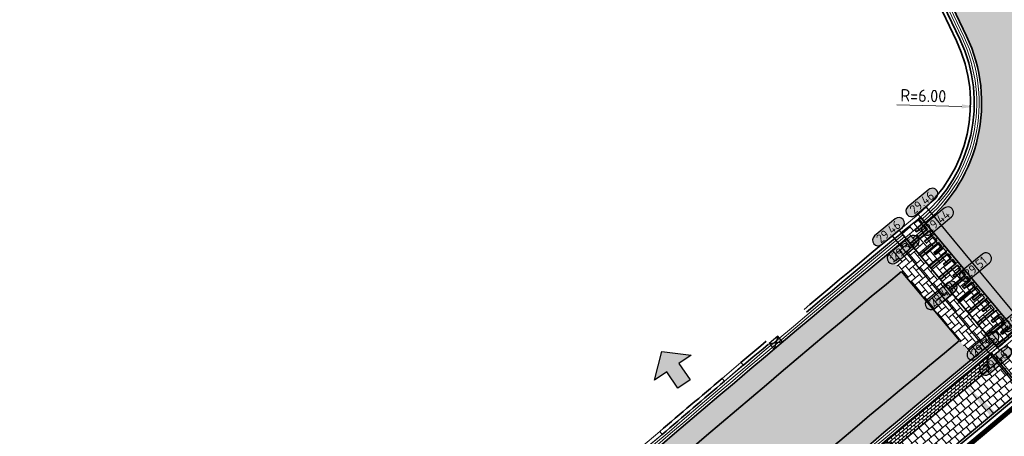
# Model space of a CAD drawing. Header units: metres. Extents: x 199937 to 201628, y 374508 to 375260.
# Tile 177 of 183: x 201449 to 201489, y 374844 to 374861. Entities that reach past the tile are written whole.
import ezdxf
from ezdxf.enums import TextEntityAlignment as Align

# ---------------------------------------------------------------- set-up
doc = ezdxf.new("R2010")
doc.units = ezdxf.units.M
for name, pattern in [('VH-OPSLUITBAND_100X200', [16, 8, -2, 4, -2]), ('VH-OPSLUITBAND_150X250', [24, 16, -2, 4, -2]), ('VH-TROTTOIRBAND_130-150', [15, 5, -2, 2, -2, 2, -2]), ('XX-PROJECTGRENS', [18, 12, -3, 0, -3])]:
    doc.linetypes.add(name, pattern=pattern)
doc.layers.add('000___INRIT-PIJL', color=252, linetype='Continuous')
doc.layers.add('N-WE-KG-GRENS_PROJECT-G', color=7, linetype='XX-PROJECTGRENS', lineweight=35, transparency=0.45)
for name, color, linetype, lineweight in [('N-WE-OG-HOOGTELIJN-G', 7, 'Continuous', 25), ('N-WE-RI-KOLK-S', 7, 'Continuous', 25), ('N-WE-VH-DREMPEL-G', 30, 'Continuous', 35), ('N-WE-VH-DWARSHELLING-S', 7, 'Continuous', 25), ('N-WE-VH-GOOT-G', 170, 'Continuous', 35), ('N-WE-VH-KANTOPSLUITING_OPSLUITBAND_100X200-G', 150, 'VH-OPSLUITBAND_100X200', 35), ('N-WE-VH-KANTOPSLUITING_OPSLUITBAND_150X250-G', 150, 'VH-OPSLUITBAND_150X250', 35), ('N-WE-VH-KANTOPSLUITING_TROTTOIRBAND_130 150-G', 210, 'VH-TROTTOIRBAND_130-150', 35), ('N-WE-VH-KANTOPSLUITING_TROTTOIRBAND_130 150_250_HOEKBLOK-S', 210, 'Continuous', 25), ('N-WE-VH-KANTOPSLUITING_TROTTOIRBAND_130 150_250_INRITVERLOOPBAND-G', 210, 'VH-TROTTOIRBAND_130-150', 35), ('N-WE-VH-KANTOPSLUITING_TROTTOIRBAND_130 150_250_INRITVERLOOPBAND-S', 210, 'Continuous', 25), ('N-WE-VH-KANTOPSLUITING_VERLOOPBAND-S', 251, 'Continuous', 25), ('N-WE-VH-KANTVERHARDING_STREKLAAG-G', 60, 'Continuous', 18), ('N-WE-VH-VERHARDING_BETONSTRAATSTEEN-G', 252, 'Continuous', 35), ('N-WE-VH-VERHARDING_TEGEL-A', 252, 'Continuous', 18), ('N-WE-VH-VERHARDING_TEGEL-G', 252, 'Continuous', 35), ('N-WE-VW-MARKERING-G', 7, 'Continuous', 35), ('N-WE-VW-MARKERING-V', 7, 'Continuous', 18), ('X-XX-AL-HOOGTELABEL-S', 7, 'Continuous', 25), ('X-XX-AL-M-200', 7, 'Continuous', 18)]:
    doc.layers.add(name, color=color, linetype=linetype, lineweight=lineweight)
for name, color, linetype, lineweight, true_color in [('N-WE-VH-VERHARDING_BETONSTRAATSTEEN_GRIJS-A', 7, 'Continuous', 18, 0xa6a6a6), ('N-WE-VH-VERHARDING_BETONSTRAATSTEEN_HEIDE-A', 7, 'Continuous', 0, 0x986657), ('N-WE-VH-VERHARDING_BETONSTRAATSTEEN_ROOD-A', 7, 'Continuous', 0, 0xa92c0a)]:
    doc.layers.add(name, color=color, linetype=linetype, lineweight=lineweight, true_color=true_color)
doc.styles.add('NLCS-ISO-ANNOTATIEF-T18', font='NLCS-ISO.ttf', dxfattribs={"height": 1.8})
doc.styles.add('NLCS-ISO-M200-T25', font='NLCS-ISO.ttf', dxfattribs={"height": 0.5})
doc.dimstyles.new('NLCS-M200-T25-PIJL_L2_H1', dxfattribs={"dimscale": 0.2, "dimtxt": 2.5, "dimasz": 2.5, "dimexe": 2, "dimexo": 2, "dimgap": 0.7, "dimtad": 1, "dimzin": 0, "dimdsep": 46, "dimtxsty": 'NLCS-ISO-M200-T25', "dimcen": 0, "dimdle": 2, "dimclrd": 256, "dimclre": 256, "dimclrt": 256, "dimadec": 1, "dimazin": 0, "dimtfac": 1, "dimtdec": 3, "dimtofl": 0, "dimtmove": 0, "dimatfit": 3, "dimfxl": 2, "dimfxlon": 1, "dimtfillclr": 256, "dimtolj": 1, "dimtzin": 0, "dimlwd": -1, "dimlwe": -1, "dimarcsym": 0})
pattern_1 = [(131.98840534, (0, 0), (-0.2965746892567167, 0.01560300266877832), [0.63, -0.21]), (41.98840533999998, (-0.312177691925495, -0.2809716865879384), (-0.2965746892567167, 0.01560300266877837), [0.63, -0.21])]

# ---------------------------------------------------------------- blocks, each defined once
blk = doc.blocks.new('inrit')
h = blk.add_hatch(color=256)
h.dxf.hatch_style = 1
h.paths.add_polyline_path([(0.3000000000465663, 1), (-0.300000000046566, 1), (-0.3000000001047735, 1.799999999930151), (-0.900000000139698, 1.799999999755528), (-2.328301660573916e-10, 2.599999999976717), (0.9000000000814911, 1.799999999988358), (0.2999999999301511, 1.799999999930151)])
at = {"color": 3, "flags": 128}
blk.add_lwpolyline([(0.3000000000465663, 1), (-0.300000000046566, 1), (-0.3000000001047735, 1.799999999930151), (-0.900000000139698, 1.799999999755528), (-2.328301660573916e-10, 2.599999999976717), (0.9000000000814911, 1.799999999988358), (0.2999999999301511, 1.799999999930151), (0.3000000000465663, 1)], dxfattribs=at)
blk = doc.blocks.new('SVH-VERLOOPBAND_TROTTOIRBAND 130 150X250 HD_OPSLUITBAND 150X250 HD_L1000_LINKS-MM')
at = {"linetype": 'Continuous', "lineweight": 0}
blk.add_lwpolyline([(0, 0), (-1000, 1.13686837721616e-13), (-1000, 150.0000000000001), (0, 150)], close=True, dxfattribs=at)
blk.add_lwpolyline([(0, 20), (-100, 20), (-900, 1.13686837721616e-13)], dxfattribs=at)
blk = doc.blocks.new('SVH-VERLOOPBAND_TROTTOIRBAND 130 150X250 HD_OPSLUITBAND 150X250 HD_L1000_RECHTS-MM')
at = {"linetype": 'Continuous', "lineweight": 0}
blk.add_lwpolyline([(0, 0), (1000, 1.13686837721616e-13), (1000, 150.0000000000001), (0, 150)], close=True, dxfattribs=at)
blk.add_lwpolyline([(0, 20), (100, 20), (900, 1.13686837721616e-13)], dxfattribs=at)
blk = doc.blocks.new('SVH-TROTTOIRBAND HOEKBLOK_130 150X250_R450_H90UITW_HD-MM')
at = {"linetype": 'Continuous', "lineweight": 0}
for q in [(450.0000000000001, 449.9999999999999), (0, 0)]:
    blk.add_line((8.266365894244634e-14, 450), q, dxfattribs=at)
for radius in [450, 430]:
    blk.add_arc((8.266365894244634e-14, 450), radius, 270, 0, dxfattribs=at)
blk = doc.blocks.new('*U283')
h = blk.add_hatch(color=253)
h.dxf.hatch_style = 1
edge = h.paths.add_edge_path()
edge.add_line((2.726055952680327, 1.132202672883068), (-2.726055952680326, 1.132202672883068))
edge.add_arc((-2.726055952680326, 0), 1.132202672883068, 90, 270)
edge.add_line((-2.726055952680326, -1.132202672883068), (2.726055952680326, -1.132202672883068))
edge.add_arc((2.726055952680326, 3.697785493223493e-32), 1.132202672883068, 270, 450)
blk.add_lwpolyline([(2.726055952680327, 1.132202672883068), (-2.726055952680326, 1.132202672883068, 0.9999999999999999), (-2.726055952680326, -1.132202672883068), (2.726055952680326, -1.132202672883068, 0.9999999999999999)], format="xyb", close=True)
at = {"style": 'NLCS-ISO-ANNOTATIEF-T18'}
blk.add_attdef('HGT', text='', height=1.8, dxfattribs=at).set_placement((-0.002853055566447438, -0.0004570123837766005), align=Align.MIDDLE_CENTER)
blk = doc.blocks.new('SVH-TROTTOIRBAND INRITVERLOOPBAND_130 150X250_RECHTS_L1000_HD-MM')
at = {"linetype": 'Continuous', "lineweight": 0}
blk.add_line((0, 20), (-1000, 1.13686837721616e-13), dxfattribs=at)
blk.add_lwpolyline([(0, 0), (-1000, 1.13686837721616e-13), (-1000, 150.0000000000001), (0, 150)], close=True, dxfattribs=at)
blk = doc.blocks.new('SVH-TROTTOIRBAND INRITVERLOOPBAND_130 150X250_LINKS_L1000_HD-MM')
at = {"linetype": 'Continuous', "lineweight": 0}
blk.add_line((0, 20), (1000, 1.13686837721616e-13), dxfattribs=at)
blk.add_lwpolyline([(0, 0), (1000, 1.13686837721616e-13), (1000, 150.0000000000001), (0, 150)], close=True, dxfattribs=at)
blk = doc.blocks.new('*D487')
at = {"layer": 'Defpoints', "color": 0, "transparency": 16777216}
for p in [(201481.7614057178, 374857.7292708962), (201487.7595271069, 374857.5791382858)]:
    blk.add_point(p, dxfattribs=at)
at = {"layer": 'X-XX-AL-M-200', "transparency": 16777216}
blk.add_line((201484.6305071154, 374857.6574574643), (201487.2596836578, 374857.5916493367), dxfattribs=at)
blk.add_solid([(201487.2617688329, 374857.6749565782), (201487.2575984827, 374857.5083420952), (201487.7595271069, 374857.5791382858)], dxfattribs=at)
at = {"layer": 'X-XX-AL-M-200', "transparency": 16777216, "insert": (201485.7049322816, 374858.0206868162), "char_height": 0.5, "attachment_point": 5, "rotation": 358.56618953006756, "style": 'NLCS-ISO-M200-T25', "bg_fill": 3, "box_fill_scale": 1.1, "bg_fill_color": 256, "bg_fill_true_color": 13158600, "bg_fill_transparency": 0}
blk.add_mtext('\\A1;R=6.00', dxfattribs=at)
blk = doc.blocks.new('*U591')
blk.add_solid([(0, 0), (2.722375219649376, 0.25), (5.444750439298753, 0)])
blk = doc.blocks.new('*U592')
blk.add_solid([(0, 0), (0, -0.25), (1.797613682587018, 0)])
blk = doc.blocks.new('N-SRI-KOLK_STRAAT_450X300-SO')
h = blk.add_hatch(color=256)
h.dxf.hatch_style = 1
h.paths.add_polyline_path([(-7.127631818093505e-14, 0.7499999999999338), (-1.125000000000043, 1.49999999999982), (-1.125000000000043, 4.75175454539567e-14)])
h.paths.add_polyline_path([(1.1249999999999, 4.75175454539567e-14), (1.1249999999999, 1.49999999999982), (-7.122080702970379e-14, 0.7499999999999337)])
for p, q in [((-1.125000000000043, 4.75175454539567e-14), (1.1249999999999, 1.49999999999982)), ((1.1249999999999, 4.75175454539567e-14), (-1.125000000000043, 1.49999999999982))]:
    blk.add_line(p, q)
at = {"flags": 128}
blk.add_lwpolyline([(-1.125000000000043, 4.75175454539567e-14), (1.1249999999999, 4.75175454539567e-14), (1.1249999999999, 1.49999999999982), (-1.125000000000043, 1.49999999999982)], close=True, dxfattribs=at)

msp = doc.modelspace()

# ---------------------------------------------------------------- hatches: boundary and pattern name
at = {"layer": 'N-WE-VH-VERHARDING_BETONSTRAATSTEEN_GRIJS-A'}
h = msp.add_hatch(dxfattribs=at)
h.set_pattern_fill('AVH-GRI_BSS_KEIFRMT_HALFST-SO', color=256, angle=129.68087348, pattern_type=2)
h.set_pattern_definition([(129.68087348, (201484.2512388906, 374843.5349055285), (-0.1478529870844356, 0.01376568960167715), [0.105, -0.105]), (219.68087348, (201484.2512388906, 374843.5349055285), (0.06704364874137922, -0.08080933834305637), [])])
h.paths.add_polyline_path([(201488.3915880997, 374846.9961923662, -0.4142150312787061), (201488.4505856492, 374847.6298494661, 0.001729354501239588), (201483.9615219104, 374843.879236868, -0.4142125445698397), (201484.5955692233, 374843.8246237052)])
at = {"layer": 'N-WE-VH-VERHARDING_BETONSTRAATSTEEN_HEIDE-A', "true_color": 0x986657}
h = msp.add_hatch(dxfattribs=at)
h.set_pattern_fill('AVH-HEI_BSS_KEIFRMT_KEPER-SO', color=25, scale=2, angle=129.68978139, pattern_type=2)
h.set_pattern_definition([(129.68978139, (201487.7698863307, 374847.4546059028), (-0.2957102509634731, 0.02748540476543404), [0.6299999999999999, -0.21]), (39.68978138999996, (201487.446690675, 374847.1863810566), (-0.2957102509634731, 0.0274854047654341), [0.63, -0.21])])
edge = h.paths.add_edge_path()
edge.add_line((201488.5074300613, 374848.066734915), (201485.0080309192, 374852.2381277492))
edge.add_arc((202028.4028261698, 374196.8056560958), 851.3927580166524, 129.6608700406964, 129.7281674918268)
edge.add_line((201484.2385597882, 374851.5994248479), (201487.7379373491, 374847.4280577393))
edge.add_arc((202028.4027476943, 374196.8057505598), 845.9478847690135, 129.6587295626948, 129.7264601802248, ccw=False)
h = msp.add_hatch(dxfattribs=at)
h.set_pattern_fill('AVH-HEI_BSS_KEIFRMT_KEPER-SO', color=25, scale=2, angle=131.98840534, pattern_type=2)
h.set_pattern_definition(pattern_1)
edge = h.paths.add_edge_path()
edge.add_line((201484.8169957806, 374850.9099111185), (201484.2385597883, 374851.5994248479))
edge.add_arc((202028.4027777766, 374196.8057144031), 851.3926822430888, 129.7281674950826, 131.4353428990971)
edge.add_arc((204334.3267325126, 371678.468340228), 4265.852602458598, 132.2706193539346, 132.8719117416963)
edge.add_line((201432.0041286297, 374804.8115601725), (201422.4542805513, 374795.9921764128))
edge.add_line((201422.4542805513, 374795.9921764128), (201423.0648873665, 374795.3309961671))
edge.add_line((201423.0648873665, 374795.3309961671), (201432.61559587, 374804.1511745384))
edge.add_arc((204334.326732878, 371678.4683398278), 4264.952603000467, 132.2707075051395, 132.8719274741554, ccw=False)
edge.add_arc((202028.4027781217, 374196.8057139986), 850.4926827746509, 129.7278867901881, 131.434901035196, ccw=False)
h = msp.add_hatch(dxfattribs=at)
h.set_pattern_fill('AVH-HEI_BSS_KEIFRMT_KEPER-SO', color=25, scale=2, angle=131.98840534, pattern_type=2)
h.set_pattern_definition(pattern_1)
edge = h.paths.add_edge_path()
edge.add_line((201487.737937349, 374847.4280577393), (201487.1595012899, 374848.1175715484))
edge.add_arc((202028.402778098, 374196.8057139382), 846.847932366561, 129.7267439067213, 131.4331039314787)
edge.add_arc((204334.3267334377, 371678.4683392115), 4261.307853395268, 132.2710652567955, 132.8719912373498)
edge.add_line((201435.0918695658, 374801.4767966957), (201425.5376756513, 374792.6533995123))
edge.add_line((201425.5376756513, 374792.6533995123), (201426.1482824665, 374791.9922192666))
edge.add_line((201426.1482824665, 374791.9922192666), (201435.7033372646, 374800.816411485))
edge.add_arc((204334.3267344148, 371678.4683381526), 4260.407854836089, 132.2711537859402, 132.8720069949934, ccw=False)
edge.add_arc((202028.402777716, 374196.8057143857), 845.9479317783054, 129.7264601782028, 131.432658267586, ccw=False)
at = {"layer": 'N-WE-VH-VERHARDING_BETONSTRAATSTEEN_ROOD-A'}
h = msp.add_hatch(dxfattribs=at)
h.set_pattern_fill('AVH-ROO_BSS_KEIFRMT_KEPER-SO', color=36, scale=2, angle=-19.74167357, pattern_type=2)
h.set_pattern_definition([(340.25832643, (201380.8364444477, 375114.1943056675), (0.2685910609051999, 0.1267234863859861), [0.6299999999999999, -0.21]), (250.25832643, (201380.9783120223, 375114.5896202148), (0.2685910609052, 0.126723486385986), [0.6299999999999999, -0.21])])
edge = h.paths.add_edge_path()
edge.add_line((201507.9956885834, 374863.3119320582), (201505.1054497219, 374868.1067331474))
edge.add_line((201505.1054497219, 374868.1067331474), (201499.6950040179, 374864.4147148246))
edge.add_line((201499.6950040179, 374864.4147148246), (201499.6874682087, 374864.4095724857))
edge.add_arc((201496.1364254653, 374869.6134263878), 6.299999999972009, 205.4530051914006, 304.3091229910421, ccw=False)
edge.add_line((201490.4479154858, 374866.9058713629), (201485.4933009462, 374864.5476278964))
edge.add_line((201485.4933009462, 374864.5476278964), (201487.4499156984, 374860.4368259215))
edge.add_arc((201481.761405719, 374857.7292708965), 6.299999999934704, -50.40628703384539, 25.4530051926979, ccw=False)
edge.add_line((201485.7766441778, 374852.874596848), (201489.2776825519, 374848.7045064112))
edge.add_line((201489.2776825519, 374848.7045064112), (201498.8698415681, 374856.7511096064))
edge.add_arc((201547.2651336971, 374799.0624131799), 75.29999997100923, 121.43336395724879, 129.993429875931, ccw=False)
h = msp.add_hatch(dxfattribs=at)
h.set_pattern_fill('AVH-ROO_BSS_KEIFRMT_KEPER-SO', color=36, scale=2, angle=129.69, pattern_type=2)
h.set_pattern_definition([(129.69, (201109.114271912, 374903.0265801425), (-0.2957103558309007, 0.02748427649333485), [0.63, -0.21]), (39.68999999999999, (201108.7910772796, 374902.7583540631), (-0.2957103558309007, 0.02748427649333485), [0.63, -0.21])])
h.paths.add_polyline_path([(201488.7002432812, 374847.836895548), (201489.4706400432, 374848.4744950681), (201485.5854423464, 374853.1057718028), (201484.8152177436, 374852.4679670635)])
h = msp.add_hatch(dxfattribs=at)
h.set_pattern_fill('AVH-ROO_BSS_KEIFRMT_KEPER-SO', color=36, scale=2, angle=86.98840534, pattern_type=2)
h.set_pattern_definition([(86.98840534, (201425.5376756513, 374792.6533995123), (-0.1986769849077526, 0.2207429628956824), [0.63, -0.21]), (356.98840534, (201425.1182557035, 374792.6754654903), (-0.1986769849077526, 0.2207429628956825), [0.63, -0.21])])
edge = h.paths.add_edge_path()
edge.add_line((201487.1595012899, 374848.1175715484), (201484.8169957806, 374850.9099111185))
edge.add_arc((202028.4027780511, 374196.8057140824), 850.4926826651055, 129.727886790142, 131.4349010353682)
edge.add_arc((204334.3267329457, 371678.4683397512), 4264.952603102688, 132.2707075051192, 132.8719274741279)
edge.add_line((201432.6155958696, 374804.151174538), (201423.0648873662, 374795.3309961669))
edge.add_line((201423.0648873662, 374795.3309961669), (201423.1139904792, 374795.2778260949))
edge.add_line((201423.1139904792, 374795.2778260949), (201425.5376756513, 374792.6533995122))
edge.add_line((201425.5376756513, 374792.6533995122), (201435.0918695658, 374801.4767966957))
edge.add_arc((204334.3267345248, 371678.4683380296), 4261.307855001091, 132.2710652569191, 132.8719912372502, ccw=False)
edge.add_arc((202028.4027779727, 374196.8057140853), 846.847932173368, 129.7267439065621, 131.4331039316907, ccw=False)
at = {"layer": 'N-WE-VH-VERHARDING_TEGEL-A'}
h = msp.add_hatch(dxfattribs=at)
h.set_pattern_fill('AVH-TEGEL_300X300_HALFST-SO', color=256, scale=5, angle=39.8044501, pattern_type=2)
h.set_pattern_definition([(39.8044501, (201324.2607280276, 374708.3205235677), (0.1344447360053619, 0.307285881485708), [0.3, -0.3]), (129.8044501, (201324.2607280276, 374708.3205235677), (-0.2304701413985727, -0.1920508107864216), [])])
edge = h.paths.add_edge_path()
edge.add_line((201488.5463605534, 374847.5144061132), (201489.695653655, 374846.1291352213))
edge.add_arc((202028.5262411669, 374196.6635398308), 843.8862255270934, 129.5880919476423, 129.6808734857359, ccw=False)
edge.add_line((201490.7480674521, 374847.0008350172), (201500.315916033, 374855.027343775))
edge.add_line((201500.315916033, 374855.027343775), (201499.1590564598, 374856.4063564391))
edge.add_line((201499.1590564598, 374856.4063564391), (201489.5908019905, 374848.3795071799))
edge.add_arc((202028.4027781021, 374196.8057139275), 845.4979323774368, 129.5886828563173, 129.6805862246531)
h = msp.add_hatch(dxfattribs=at)
h.set_pattern_fill('AVH-TEGEL_300X300_HALFST-SO', color=256, angle=129.68087348, pattern_type=2)
h.set_pattern_definition([(129.68087348, (201484.2512388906, 374843.5349055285), (-0.3069951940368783, 0.1351071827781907), [0.3, -0.3]), (219.68087348, (201484.2512388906, 374843.5349055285), (0.1915532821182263, -0.2308838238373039), [])])
h.paths.add_polyline_path([(201489.695653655, 374846.1291352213), (201488.7379138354, 374847.2835222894), (201488.3915880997, 374846.9961923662), (201484.5955692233, 374843.8246237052), (201484.2512388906, 374843.5349055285), (201485.2169553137, 374842.3871506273, -0.001728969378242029)])
at = {"layer": 'N-WE-VW-MARKERING-V'}
h = msp.add_hatch(color=256, dxfattribs=at)
h.dxf.hatch_style = 1
h.paths.add_polyline_path([(201485.5084057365, 374853.041979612), (201485.669031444, 374852.8505373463), (201485.3625841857, 374852.5934574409), (201485.4268541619, 374852.5168456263), (201485.7333014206, 374852.7739255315), (201485.8618413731, 374852.6207019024), (201485.1723350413, 374852.0422721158), (201485.2433165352, 374851.9712906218), (201485.9261113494, 374852.5440900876), (201486.0546513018, 374852.3908664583), (201485.7482040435, 374852.1337865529), (201485.8248158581, 374852.0571747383), (201486.1189212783, 374852.3142546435), (201486.2474612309, 374852.1610310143), (201485.557954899, 374851.5826012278), (201485.6222248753, 374851.5059894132), (201486.311731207, 374852.0844191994), (201486.4402711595, 374851.9311955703), (201486.1338239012, 374851.6741156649), (201486.1980938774, 374851.5975038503), (201486.5045411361, 374851.8545837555), (201486.6330810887, 374851.7013601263), (201485.9435747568, 374851.1229303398), (201486.0078447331, 374851.0463185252), (201486.6973510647, 374851.6247483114), (201486.8258910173, 374851.4715246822), (201486.5194437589, 374851.2144447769), (201486.5837137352, 374851.1378329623), (201486.8901609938, 374851.3949128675), (201487.0187009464, 374851.2416892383), (201486.3291946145, 374850.6632594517), (201486.3934645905, 374850.5866476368), (201487.0829709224, 374851.1650774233), (201487.211510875, 374851.0118537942), (201486.9050636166, 374850.754773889), (201486.9693335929, 374850.6781620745), (201487.2757808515, 374850.9352419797), (201487.4043208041, 374850.7820183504), (201486.7148144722, 374850.2035885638), (201486.7790844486, 374850.1269767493), (201487.4685907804, 374850.7054065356), (201487.5971307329, 374850.5521829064), (201487.2906834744, 374850.2951030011), (201487.3549534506, 374850.2184911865), (201487.6614007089, 374850.4755710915), (201487.7899406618, 374850.3223474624), (201487.1004343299, 374849.7439176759), (201487.1647043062, 374849.6673058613), (201487.854210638, 374850.2457356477), (201487.9827505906, 374850.0925120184), (201487.6763033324, 374849.8354321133), (201487.7405733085, 374849.7588202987), (201488.0470205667, 374850.0159002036), (201488.1755605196, 374849.8626765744), (201487.4860541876, 374849.2842467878), (201487.5503241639, 374849.2076349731), (201488.2398304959, 374849.7860647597), (201488.3683704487, 374849.6328411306), (201488.0619231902, 374849.3757612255), (201488.1261931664, 374849.2991494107), (201488.4326404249, 374849.556229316), (201488.5611803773, 374849.4030056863), (201487.8716740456, 374848.8245759), (201487.935944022, 374848.7479640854), (201488.6254503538, 374849.3263938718), (201488.7539903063, 374849.1731702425), (201488.4475430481, 374848.9160903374), (201488.5118130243, 374848.8518203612), (201488.8182602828, 374849.0965584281), (201488.9468002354, 374848.9433347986), (201488.2572939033, 374848.3649050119), (201488.3215638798, 374848.2882931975), (201489.0110702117, 374848.8667229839), (201489.1396101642, 374848.7134993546), (201488.833162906, 374848.4564194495), (201488.8974328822, 374848.3798076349), (201489.2038801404, 374848.6368875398), (201489.3324200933, 374848.4836639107), (201488.6429137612, 374847.905234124), (201488.7002432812, 374847.836895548), (201489.4704972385, 374848.4746652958), (201485.585426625, 374853.1057587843)])

# ---------------------------------------------------------------- linework, layer by layer
at = {"layer": 'N-WE-KG-GRENS_PROJECT-G', "const_width": 0.2}
msp.add_lwpolyline([(201439.4621770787, 374979.5261280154), (201492.1790662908, 374868.6795140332, 0.5255248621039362), (201499.1173922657, 374866.9516391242), (201509.4342357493, 374873.5955944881, -0.07291616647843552), (201518.823211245, 374878.069786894), (201527.0470906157, 374881.2399231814), (201530.9059065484, 374871.5719258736), (201514.3318403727, 374863.9328418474, 0.05342277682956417), (201499.7170420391, 374854.1030272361), (201477.6041772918, 374835.5521316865), (201435.0933453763, 374796.7361576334)], format="xyb", dxfattribs=at)
at = {"layer": 'N-WE-OG-HOOGTELIJN-G'}
for points in [[(201485.8125343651, 374853.5089798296), (201491.0811569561, 374847.1464953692)], [(201484.436370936, 374852.3486218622), (201489.6947809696, 374845.9984702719)]]:
    msp.add_lwpolyline(points, dxfattribs=at)
at = {"layer": 'N-WE-VH-DREMPEL-G'}
for points in [[(201485.5854423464, 374853.1057718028), (201489.4704972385, 374848.4746652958)], [(201484.8152177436, 374852.4679670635), (201488.7002432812, 374847.836895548)]]:
    msp.add_lwpolyline(points, dxfattribs=at)
at = {"layer": 'N-WE-VH-GOOT-G'}
for points in [[(201485.4933009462, 374864.5476278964), (201487.4499156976, 374860.4368259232, -0.3435481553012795), (201485.7782567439, 374852.8759310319)], [(201485.0080309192, 374852.2381277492, 0.007742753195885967), (201464.9728576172, 374835.0973596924, 0.002623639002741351), (201432.0041286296, 374804.8115601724), (201421.7196358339, 374795.3137243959)], [(201488.5074300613, 374848.066734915, 0.007740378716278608), (201468.6057712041, 374831.041644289, 0.002621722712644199), (201435.703337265, 374800.8164114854), (201425.4136377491, 374791.3137672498)]]:
    msp.add_lwpolyline(points, format="xyb", dxfattribs=at)
at = {"layer": 'N-WE-VH-KANTOPSLUITING_OPSLUITBAND_100X200-G'}
for points in [[(201354.4711253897, 374635.5437827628), (201322.4843430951, 374701.9610366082, -0.3770926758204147), (201324.2607280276, 374708.3205235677), (201349.9268229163, 374725.0337018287, 0.03086709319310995), (201364.972746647, 374736.2107439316), (201404.9020720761, 374769.8858837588, 0.0115299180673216), (201418.7154571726, 374782.0652230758), (201437.23200691, 374799.1654488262, -0.002620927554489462), (201470.1070218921, 374829.3656317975, -0.008043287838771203), (201490.7480674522, 374847.0008350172), (201500.315916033, 374855.027343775, -0.04418964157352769), (201510.8810093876, 374862.4066946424), (201510.9591788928, 374862.4515941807), (201514.5648008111, 374864.4686794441), (201520.2566502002, 374867.1399796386), (201530.617597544, 374871.9184724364)], [(201354.5612212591, 374635.5871732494), (201322.5744389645, 374702.0044270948, -0.3770926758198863), (201324.3152961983, 374708.236724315), (201349.981391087, 374724.9499025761, 0.03086709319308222), (201365.0372167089, 374736.1343004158), (201404.9665010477, 374769.8094055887, 0.01152988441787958), (201418.7833038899, 374781.9917600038), (201437.299947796, 374799.0920727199, -0.002620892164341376), (201470.1737437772, 374829.2911420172, -0.008043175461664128), (201490.8120664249, 374846.9239958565), (201500.3801860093, 374854.9507319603, -0.04418964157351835), (201510.9308165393, 374862.3199810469), (201511.0084952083, 374862.3645986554), (201514.6105128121, 374864.3796675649), (201520.2988338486, 374867.049311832), (201530.6594781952, 374871.8276648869)]]:
    msp.add_lwpolyline(points, format="xyb", dxfattribs=at)
at = {"layer": 'N-WE-VH-KANTOPSLUITING_OPSLUITBAND_150X250-G'}
for points in [[(201485.0869788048, 374864.3542311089), (201487.0435935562, 374860.2434291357, -0.3436410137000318), (201485.4898414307, 374853.2213592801)], [(201485.2224195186, 374864.4186967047), (201487.17903427, 374860.3078947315, -0.3436410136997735), (201485.5854423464, 374853.1057718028)]]:
    msp.add_lwpolyline(points, format="xyb", dxfattribs=at)
at = {"layer": 'N-WE-VH-KANTOPSLUITING_TROTTOIRBAND_130 150-G'}
for points in [[(201484.719548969, 374852.5834984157, 0.002445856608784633), (201478.3299295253, 374847.2331253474, 0.002445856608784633)], [(201484.815217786, 374852.4679670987, 0.002445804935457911), (201478.4268584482, 374847.1186491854, 0.002445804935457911)], [(201488.7002432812, 374847.836895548, 9.588598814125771e-05), (201488.4505839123, 374847.6298480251, 9.588598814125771e-05)], [(201488.7959409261, 374847.7213881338, 9.587265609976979e-05), (201488.5463605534, 374847.5144061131, 9.587265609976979e-05)]]:
    msp.add_lwpolyline(points, format="xyb", dxfattribs=at)
at = {"layer": 'N-WE-VH-KANTOPSLUITING_TROTTOIRBAND_130 150_250_INRITVERLOOPBAND-G'}
for points in [[(201477.566755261, 374846.586932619, 0.0009724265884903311), (201475.0434868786, 374844.4394461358)], [(201477.6636841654, 374846.4724564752, 0.0009723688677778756), (201475.140994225, 374844.3254622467)]]:
    msp.add_lwpolyline(points, format="xyb", dxfattribs=at)
at = {"layer": 'N-WE-VH-KANTVERHARDING_STREKLAAG-G'}
for points in [[(201485.3127133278, 374864.4616737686), (201487.2693280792, 374860.3508717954, -0.3436090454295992), (201485.649713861, 374853.0291581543)], [(201485.403007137, 374864.5046508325), (201487.3596218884, 374860.3938488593, -0.3435781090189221), (201485.7139853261, 374852.952544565)], [(201484.8794888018, 374852.3913539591, 0.007742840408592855), (201464.8394097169, 374835.2463354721, 0.002623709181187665), (201431.8682470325, 374804.9583125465), (201421.5839454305, 374795.4606533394)], [(201484.9437598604, 374852.3147408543, 0.00774279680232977), (201464.9061336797, 374835.1718475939, 0.00262367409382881), (201431.9361878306, 374804.884936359), (201421.6517906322, 374795.3871888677)], [(201488.5717011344, 374847.9901217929, 0.007740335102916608), (201468.6724937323, 374830.9671550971, 0.002621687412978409), (201435.7712781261, 374800.7430353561), (201425.4814829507, 374791.240302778)], [(201488.6359722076, 374847.9135086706, 0.007740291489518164), (201468.7392162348, 374830.8926658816, 0.002621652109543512), (201435.8392189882, 374800.6696592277), (201425.5493281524, 374791.1668383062)]]:
    msp.add_lwpolyline(points, format="xyb", dxfattribs=at)
at = {"layer": 'N-WE-VH-VERHARDING_BETONSTRAATSTEEN-G'}
for points in [[(201484.8169957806, 374850.9099111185, 0.007448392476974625), (201465.573371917, 374834.4269675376, 0.002623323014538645), (201432.6155958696, 374804.151174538), (201423.0648873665, 374795.3309961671)], [(201487.1595012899, 374848.1175715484, 0.007445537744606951), (201468.0052673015, 374831.7120459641, 0.00262204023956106), (201435.0918695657, 374801.4767966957), (201425.5376756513, 374792.6533995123)], [(201483.9615219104, 374843.879236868, -0.4142125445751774), (201484.5955692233, 374843.8246237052), (201488.3915880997, 374846.9961923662, -0.4142135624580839), (201488.4505839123, 374847.6298480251, 0.001729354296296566), (201483.9615207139, 374843.8792358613)]]:
    msp.add_lwpolyline(points, format="xyb", dxfattribs=at)
msp.add_lwpolyline([(201484.8169957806, 374850.9099111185), (201487.15950129, 374848.1175715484)], dxfattribs=at)
at = {"layer": 'N-WE-VH-VERHARDING_TEGEL-G'}
msp.add_lwpolyline([(201488.4505839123, 374847.6298480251), (201489.695653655, 374846.1291352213)], dxfattribs=at)
at = {"layer": 'N-WE-VW-MARKERING-G'}
for points in [[(201489.3324200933, 374848.4836639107), (201488.6429137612, 374847.905234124), (201488.7002432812, 374847.836895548), (201489.4704972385, 374848.4746652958), (201485.585426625, 374853.1057587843), (201485.5084057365, 374853.041979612), (201485.669031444, 374852.8505373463), (201485.3625841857, 374852.5934574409), (201485.4268541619, 374852.5168456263), (201485.7333014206, 374852.7739255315), (201485.8618413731, 374852.6207019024), (201485.1723350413, 374852.0422721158), (201485.2433165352, 374851.9712906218), (201485.9261113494, 374852.5440900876), (201486.0546513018, 374852.3908664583), (201485.7482040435, 374852.1337865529), (201485.8248158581, 374852.0571747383), (201486.1189212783, 374852.3142546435), (201486.2474612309, 374852.1610310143), (201485.557954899, 374851.5826012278), (201485.6222248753, 374851.5059894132), (201486.311731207, 374852.0844191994), (201486.4402711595, 374851.9311955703), (201486.1338239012, 374851.6741156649), (201486.1980938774, 374851.5975038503), (201486.5045411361, 374851.8545837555), (201486.6330810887, 374851.7013601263), (201485.9435747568, 374851.1229303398), (201486.0078447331, 374851.0463185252), (201486.6973510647, 374851.6247483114), (201486.8258910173, 374851.4715246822), (201486.5194437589, 374851.2144447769), (201486.5837137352, 374851.1378329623), (201486.8901609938, 374851.3949128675), (201487.0187009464, 374851.2416892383), (201486.3291946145, 374850.6632594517), (201486.3934645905, 374850.5866476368), (201487.0829709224, 374851.1650774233), (201487.211510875, 374851.0118537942), (201486.9050636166, 374850.754773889), (201486.9693335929, 374850.6781620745), (201487.2757808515, 374850.9352419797), (201487.4043208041, 374850.7820183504), (201486.7148144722, 374850.2035885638), (201486.7790844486, 374850.1269767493), (201487.4685907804, 374850.7054065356), (201487.5971307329, 374850.5521829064), (201487.2906834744, 374850.2951030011), (201487.3549534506, 374850.2184911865), (201487.6614007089, 374850.4755710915), (201487.7899406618, 374850.3223474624), (201487.1004343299, 374849.7439176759), (201487.1647043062, 374849.6673058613), (201487.854210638, 374850.2457356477), (201487.9827505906, 374850.0925120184), (201487.6763033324, 374849.8354321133), (201487.7405733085, 374849.7588202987), (201488.0470205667, 374850.0159002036), (201488.1755605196, 374849.8626765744), (201487.4860541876, 374849.2842467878), (201487.5503241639, 374849.2076349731), (201488.2398304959, 374849.7860647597), (201488.3683704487, 374849.6328411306), (201488.0619231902, 374849.3757612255), (201488.1261931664, 374849.2991494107), (201488.4326404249, 374849.556229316), (201488.5611803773, 374849.4030056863), (201487.8716740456, 374848.8245759), (201487.935944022, 374848.7479640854), (201488.6254503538, 374849.3263938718), (201488.7539903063, 374849.1731702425), (201488.4475430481, 374848.9160903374), (201488.5118130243, 374848.8518203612), (201488.8182602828, 374849.0965584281), (201488.9468002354, 374848.9433347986), (201488.2572939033, 374848.3649050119), (201488.3215638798, 374848.2882931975), (201489.0110702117, 374848.8667229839)], [(201489.1396101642, 374848.7134993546), (201488.833162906, 374848.4564194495), (201488.8974328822, 374848.3798076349), (201489.2038801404, 374848.6368875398)]]:
    msp.add_lwpolyline(points, dxfattribs=at)

# ---------------------------------------------------------------- block references
at = {"layer": '000___INRIT-PIJL', "rotation": 34.33215408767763}
msp.add_blockref('inrit', (201476.5892439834, 374845.5352221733), dxfattribs=at)
at = {"layer": 'N-WE-RI-KOLK-S', "xscale": 0.2, "yscale": 0.2, "zscale": 0.2, "rotation": 220.1310875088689}
msp.add_blockref('N-SRI-KOLK_STRAAT_450X300-SO', (201479.644244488, 374848.1462529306), dxfattribs=at)
at = {"layer": 'N-WE-VH-DWARSHELLING-S'}
for name, p, rotation in [('*U591', (201483.4953197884, 374850.9810438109), 309.7932332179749), ('*U592', (201488.4201008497, 374845.0687517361), 129.7937784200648)]:
    msp.add_blockref(name, p, dxfattribs=dict(at, rotation=rotation))
at = {"layer": 'N-WE-VH-KANTOPSLUITING_TROTTOIRBAND_130 150_250_HOEKBLOK-S', "xscale": 0.001, "yscale": 0.001, "zscale": 0.001, "rotation": 219.6808734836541}
msp.add_blockref('SVH-TROTTOIRBAND HOEKBLOK_130 150X250_R450_H90UITW_HD-MM', (201488.4505839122, 374847.6298480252), dxfattribs=at)
at = {"layer": 'N-WE-VH-KANTOPSLUITING_TROTTOIRBAND_130 150_250_INRITVERLOOPBAND-S', "xscale": 0.001, "yscale": 0.001, "zscale": 0.001}
for name, p, rotation in [('SVH-TROTTOIRBAND INRITVERLOOPBAND_130 150X250_RECHTS_L1000_HD-MM', (201478.4268584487, 374847.1186491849), 40.25515964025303), ('SVH-TROTTOIRBAND INRITVERLOOPBAND_130 150X250_LINKS_L1000_HD-MM', (201474.3811017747, 374843.6754134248), 40.54528277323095)]:
    msp.add_blockref(name, p, dxfattribs=dict(at, rotation=rotation))
at = {"layer": 'N-WE-VH-KANTOPSLUITING_VERLOOPBAND-S', "xscale": 0.001, "yscale": 0.001, "zscale": 0.001}
for name, p, rotation in [('SVH-VERLOOPBAND_TROTTOIRBAND 130 150X250 HD_OPSLUITBAND 150X250 HD_L1000_RECHTS-MM', (201484.8152177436, 374852.4679670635), 39.62735007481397), ('SVH-VERLOOPBAND_TROTTOIRBAND 130 150X250 HD_OPSLUITBAND 150X250 HD_L1000_LINKS-MM', (201488.7002432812, 374847.836895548), 219.6247339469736)]:
    msp.add_blockref(name, p, dxfattribs=dict(at, rotation=rotation))
at = {"layer": 'X-XX-AL-HOOGTELABEL-S', "xscale": 0.2, "yscale": 0.2, "zscale": 0.2, "rotation": 39.62735007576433}
for p, values in [((201485.6449834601, 374853.7042524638), {'HGT': '29.46'}), ((201486.2764171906, 374852.9487864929), {'HGT': '29.44'}), ((201484.2919490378, 374852.5230283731), {'HGT': '29.46'}), ((201484.8900412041, 374851.8007613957), {'HGT': '29.36'}), ((201487.8133367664, 374851.0927744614), {'HGT': '29.51'}), ((201486.42696078, 374849.9447493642), {'HGT': '29.43'}), ((201489.5014817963, 374849.0541398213), {'HGT': '29.44'}), ((201488.1151058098, 374847.9061147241), {'HGT': '29.36'}), ((201488.6274255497, 374847.2874280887), {'HGT': '29.46'})]:
    msp.add_blockref('*U283', p, dxfattribs=at).add_auto_attribs(values)

# ---------------------------------------------------------------- next in the draw order: dimensions: what is measured, and where the dimension line sits
at = {"layer": 'X-XX-AL-M-200'}
dim = msp.add_radius_dim(center=(201481.7614057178, 374857.7292708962), mpoint=(201487.7595271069, 374857.5791382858), dimstyle='NLCS-M200-T25-PIJL_L2_H1', override={"dimpost": 'R=<>', "dimtfill": 1}, dxfattribs=at)
dim.commit()
dim.dimension.update_dxf_attribs({"geometry": '*D487', "text_midpoint": (201485.695173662, 374857.6308089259), "dimtype": 164})

doc.saveas('drawing.dxf')
